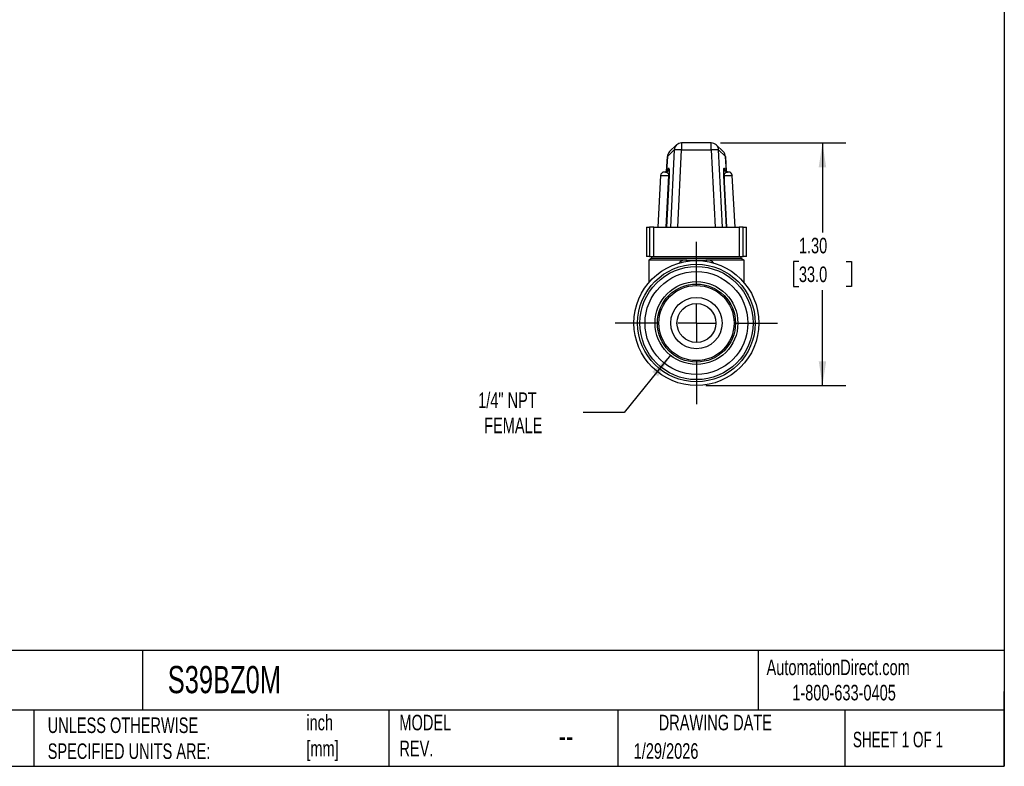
# Model space of a CAD drawing. Header units: inches. Extents: x 0.2 to 10.8, y 0.2 to 8.2.
# Tile 3 of 4: x 5.5 to 10.8, y 0.2 to 4.2. Entities that reach past the tile are written whole.
import ezdxf

# ---------------------------------------------------------------- set-up
doc = ezdxf.new("R2010")
doc.units = ezdxf.units.IN
doc.header["$MEASUREMENT"] = 0
doc.linetypes.add('SLD-Center', pattern=[0.75, 0.6, -0.05, 0.05, -0.05])
doc.linetypes.add('SLD-Solid', pattern=[0])
doc.layers.add('CENTER', color=40, linetype='SLD-Center')
doc.layers.add('DIMENSIONS', color=140, linetype='SLD-Solid', lineweight=25)
doc.layers.add('TEXT', color=140, linetype='SLD-Solid', lineweight=25)
doc.styles.add('SLDTEXTSTYLE0', font='TXT', dxfattribs={"width": 0.7})
doc.styles.add('SLDTEXTSTYLE1', font='TXT', dxfattribs={"width": 0.65})
doc.dimstyles.new('SLDDIMSTYLE2', dxfattribs={"dimtxt": 0.084961, "dimasz": 0.13, "dimexe": 0, "dimexo": 0.0625, "dimgap": 0.02124, "dimtad": 0, "dimtih": 1, "dimtoh": 1, "dimrnd": 1e-09, "dimzin": 12, "dimdsep": 46, "dimtxsty": 'SLDTEXTSTYLE0', "dimsah": 1, "dimcen": 0, "dimadec": 0, "dimazin": 3, "dimtfac": 1, "dimtofl": 0, "dimtmove": 0, "dimatfit": 3, "dimfxl": 0, "dimfrac": 2, "dimtolj": 1, "dimtzin": 12, "dimarcsym": 0})
doc.dimstyles.new('SLDDIMSTYLE3', dxfattribs={"dimtxt": 0.084961, "dimasz": 0.13, "dimexe": 0, "dimexo": 0.0625, "dimgap": 0.02124, "dimtad": 0, "dimtih": 1, "dimtoh": 1, "dimrnd": 1e-09, "dimzin": 4, "dimdsep": 46, "dimtxsty": 'SLDTEXTSTYLE0', "dimsah": 1, "dimcen": 0.09, "dimadec": 0, "dimazin": 1, "dimtfac": 1, "dimtofl": 0, "dimtmove": 0, "dimatfit": 3, "dimfxl": 0, "dimfrac": 2, "dimtolj": 1, "dimtzin": 12, "dimarcsym": 0})

# ---------------------------------------------------------------- blocks, each defined once
blk = doc.blocks.new('_D_3')
at = {"layer": 'DIMENSIONS'}
for p, q in [((8.961, 2.4522), (8.7126, 2.1456)), ((8.7126, 2.1456), (8.4938, 2.1456))]:
    blk.add_line(p, q, dxfattribs=at)
blk.add_solid([(8.961, 2.4522), (8.8636, 2.3638), (8.8947, 2.3386)], dxfattribs=at)
at = {"layer": 'DIMENSIONS', "char_height": 0.08333, "attachment_point": 1, "style": 'SLDTEXTSTYLE0'}
for s, insert in [('1/4" NPT', (7.9309, 2.253)), ('FEMALE', (7.9632, 2.1179))]:
    blk.add_mtext(s, dxfattribs=dict(at, insert=insert))
blk = doc.blocks.new('_D_4')
at = {"layer": 'DIMENSIONS'}
for p, q in [((9.23, 3.5899), (9.9007, 3.5899)), ((9.7757, 3.5899), (9.7757, 3.1092)), ((9.6495, 2.9552), (9.6209, 2.9552)), ((9.6209, 2.9552), (9.6209, 2.8202)), ((9.9019, 2.9552), (9.9305, 2.9552)), ((9.9305, 2.9552), (9.9305, 2.8202)), ((9.6209, 2.8202), (9.6495, 2.8202)), ((9.7757, 2.2901), (9.7757, 2.8011)), ((9.9305, 2.8202), (9.9019, 2.8202)), ((9.1506, 2.2901), (9.9007, 2.2901))]:
    blk.add_line(p, q, dxfattribs=at)
for points in [[(9.7757, 3.5899), (9.7557, 3.4599), (9.7957, 3.4599)], [(9.7757, 2.2901), (9.7957, 2.4201), (9.7557, 2.4201)]]:
    blk.add_solid(points, dxfattribs=at)
at = {"layer": 'DIMENSIONS', "char_height": 0.08333, "attachment_point": 1, "style": 'SLDTEXTSTYLE0'}
for s, insert in [('1.30', (9.6495, 3.0816)), ('33.0', (9.6495, 2.9276))]:
    blk.add_mtext(s, dxfattribs=dict(at, insert=insert))
blk = doc.blocks.new('SW_CENTERMARKSYMBOL_0')
at = {"layer": 'CENTER', "color": 0}
for p, q in [((0, 0.2), (0, 0.4346)), ((0, 0), (0, 0.1)), ((-0.2, 0), (-0.4346, 0)), ((0, 0), (-0.1, 0)), ((0, 0), (0, -0.1)), ((0, 0), (0.1, 0)), ((0.2, 0), (0.4346, 0)), ((0, -0.2), (0, -0.4346))]:
    blk.add_line(p, q, dxfattribs=at)

msp = doc.modelspace()

# ---------------------------------------------------------------- linework, layer by layer
for p, q in [((9.18, 3.5899), (9.0213, 3.5899)), ((9.0213, 3.5899), (9.0213, 3.5526)), ((9.18, 3.5526), (9.18, 3.5899)), ((8.9449, 3.5173), (8.982, 3.5526)), ((8.9941, 3.5791), (8.957, 3.5438)), ((8.982, 3.5526), (8.9612, 3.1385)), ((9.0005, 3.1385), (9.0213, 3.5526)), ((9.0213, 3.5526), (9.18, 3.5526)), ((9.18, 3.5526), (9.2008, 3.1385)), ((9.2442, 3.5438), (9.2071, 3.5791)), ((9.2401, 3.1385), (9.2193, 3.5526)), ((9.2193, 3.5526), (9.2564, 3.5173)), ((8.9448, 3.5174), (8.9405, 3.4367)), ((8.9405, 3.4367), (8.9449, 3.5173)), ((9.2608, 3.4367), (9.2564, 3.5174)), ((9.2564, 3.5173), (9.2607, 3.4367)), ((8.9341, 3.4338), (8.9281, 3.4338)), ((8.9537, 3.4524), (8.9504, 3.4524)), ((9.2508, 3.4524), (9.2475, 3.4524)), ((9.2732, 3.4338), (9.2672, 3.4338)), ((8.9084, 3.4151), (8.8939, 3.1385)), ((8.9084, 3.4151), (8.9513, 3.4151)), ((9.25, 3.4151), (9.2928, 3.4151)), ((9.3073, 3.1385), (9.2928, 3.4151)), ((8.8329, 3.1385), (8.8329, 2.981)), ((8.8329, 3.1385), (8.8495, 3.1385)), ((8.8495, 3.1385), (8.8495, 2.981)), ((8.8715, 3.1385), (8.8495, 3.1385)), ((8.8715, 3.1385), (8.9479, 3.1385)), ((8.8715, 2.981), (8.8715, 3.1385)), ((8.9479, 3.1385), (8.9612, 3.1385)), ((8.9612, 3.1385), (9.0005, 3.1385)), ((9.0005, 3.1385), (9.2008, 3.1385)), ((9.2008, 3.1385), (9.2401, 3.1385)), ((9.2401, 3.1385), (9.2534, 3.1385)), ((9.2534, 3.1385), (9.3298, 3.1385)), ((9.3298, 3.1385), (9.3298, 2.981)), ((9.3517, 3.1385), (9.3298, 3.1385)), ((9.3517, 2.981), (9.3517, 3.1385)), ((9.3517, 3.1385), (9.3683, 3.1385)), ((9.3683, 2.981), (9.3683, 3.1385)), ((8.8495, 2.981), (8.8329, 2.981)), ((8.8605, 2.9712), (8.8447, 2.9621)), ((8.8447, 2.9621), (8.8447, 2.8404)), ((9.0301, 2.9621), (8.8447, 2.9621)), ((8.8495, 2.981), (8.8715, 2.981)), ((8.8605, 2.981), (8.8605, 2.9712)), ((9.3408, 2.9712), (8.8605, 2.9712)), ((8.8715, 2.981), (9.3298, 2.981)), ((9.3565, 2.9621), (9.1712, 2.9621)), ((9.3298, 2.981), (9.3517, 2.981)), ((9.3408, 2.9712), (9.3408, 2.981)), ((9.3565, 2.9621), (9.3408, 2.9712)), ((9.3683, 2.981), (9.3517, 2.981)), ((9.3565, 2.8404), (9.3565, 2.9621))]:
    msp.add_line(p, q)
for radius in [0.3346, 0.315, 0.3031, 0.2756, 0.2219, 0.2092, 0.2013, 0.1378, 0.1043]:
    msp.add_circle((9.1006, 2.6247), radius)
for centre, radius, start, end in [((9.0213, 3.5505), 0.0394, 90, 133.5489), ((9.18, 3.5505), 0.0394, 46.4511, 90), ((8.9842, 3.5153), 0.0394, 133.5489, 176.9172), ((8.9841, 3.5154), 0.0392, 133.5579, 177.1245), ((9.0212, 3.5506), 0.0392, 133.5579, 177.1245), ((9.0016, 3.3447), 0.2088, 84.603, 95.397), ((9.1997, 3.3447), 0.2088, 84.603, 95.397), ((9.1801, 3.5506), 0.0392, 2.8755, 46.4421), ((9.2171, 3.5153), 0.0394, 3.1219, 46.4511), ((9.2172, 3.5154), 0.0392, 2.8755, 46.4421), ((8.9281, 3.4141), 0.0197, 90, 177), ((9.2732, 3.4141), 0.0197, 3, 90)]:
    msp.add_arc(centre, radius, start, end)
for points, knots in [([(8.9341, 3.4338), (8.9391, 3.4338), (8.944, 3.4357), (8.9513, 3.4426), (8.9535, 3.4474), (8.9537, 3.4524)], [0, 0, 0, 0, 0.5, 0.5, 1, 1, 1, 1]), ([(8.9341, 3.4338), (8.9371, 3.4338), (8.9438, 3.4337), (8.9506, 3.425), (8.9514, 3.4176), (8.9513, 3.4151)], [0, 0, 0, 0, 0.1520131, 0.2280197, 0.266023, 0.266023, 0.266023, 0.266023]), ([(8.9345, 3.4345), (8.9357, 3.4346), (8.9394, 3.4351), (8.9446, 3.4389), (8.9492, 3.445), (8.95, 3.4499), (8.9504, 3.4524)], [0, 0, 0, 0, 0.142102, 0.428068, 0.714034, 1, 1, 1, 1]), ([(8.9469, 3.443), (8.9469, 3.443), (8.9467, 3.4429), (8.9452, 3.4404), (8.9415, 3.4366), (8.9369, 3.435), (8.9345, 3.4341)], [0, 0, 0, 0, 0.1609, 0.39906, 0.676574, 1, 1, 1, 1]), ([(8.9504, 3.4524), (8.9502, 3.4524), (8.9497, 3.4523), (8.9489, 3.4512), (8.948, 3.4483), (8.9474, 3.4455), (8.9471, 3.443), (8.9471, 3.4427)], [0, 0, 0, 0, 0.260105, 0.519811, 0.780139, 0.974955, 1, 1, 1, 1]), ([(8.9556, 3.4151), (8.9559, 3.4195), (8.956, 3.4238), (8.9562, 3.4313), (8.9563, 3.4345), (8.9562, 3.4397), (8.9562, 3.4418), (8.956, 3.4454), (8.9559, 3.4467), (8.9553, 3.4524), (8.9545, 3.4524), (8.9537, 3.4524)], [0, 0, 0, 0, 0.125, 0.125, 0.25, 0.25, 0.375, 0.375, 0.5, 0.5, 1, 1, 1, 1]), ([(9.2475, 3.4524), (9.2471, 3.4524), (9.2468, 3.4523), (9.2461, 3.4511), (9.2457, 3.4499), (9.2452, 3.4456), (9.245, 3.4423), (9.245, 3.4344), (9.245, 3.4312), (9.2452, 3.4237), (9.2454, 3.4195), (9.2456, 3.4151)], [0, 0, 0, 0, 0.25, 0.25, 0.5, 0.5, 0.75, 0.75, 0.875, 0.875, 1, 1, 1, 1]), ([(9.25, 3.4151), (9.2498, 3.4182), (9.2505, 3.423), (9.2537, 3.4293), (9.2599, 3.4335), (9.2649, 3.4338), (9.2672, 3.4338)], [0, 0, 0, 0, 0.0475043, 0.0760069, 0.1520139, 0.2660243, 0.2660243, 0.2660243, 0.2660243]), ([(9.2542, 3.4424), (9.2542, 3.4428), (9.2539, 3.4454), (9.2531, 3.4489), (9.252, 3.4524), (9.2512, 3.4524), (9.2508, 3.4524)], [0, 0, 0, 0, 0.029615, 0.222806, 0.609856, 1, 1, 1, 1]), ([(9.2668, 3.4345), (9.2656, 3.4346), (9.2619, 3.4351), (9.2566, 3.4389), (9.252, 3.445), (9.2512, 3.4499), (9.2508, 3.4524)], [0, 0, 0, 0, 0.1420945, 0.428063, 0.7140315, 1, 1, 1, 1]), ([(9.2667, 3.4341), (9.2643, 3.435), (9.2598, 3.4366), (9.2561, 3.4404), (9.2546, 3.4429), (9.2544, 3.4429), (9.2543, 3.443)], [0, 0, 0, 0, 0.323023, 0.601963, 0.842026, 1, 1, 1, 1]), ([(9.0301, 2.9621), (9.0237, 2.9586), (9.0151, 2.9539), (9.0083, 2.9469), (9.0065, 2.9451)], [0, 0, 0, 0, 0.735315, 1, 1, 1, 1]), ([(9.0615, 2.9594), (9.0601, 2.9596), (9.0571, 2.9602), (9.0518, 2.9608), (9.0479, 2.9612), (9.0458, 2.9614)], [0, 0, 0, 0, 0.267106, 0.599858, 1, 1, 1, 1]), ([(9.0469, 2.9544), (9.0469, 2.9545), (9.0469, 2.9554), (9.0465, 2.9577), (9.0461, 2.9602), (9.0458, 2.9614)], [0, 0, 0, 0, 0.048588, 0.524213, 1, 1, 1, 1]), ([(9.1398, 2.9594), (9.1373, 2.9594), (9.1325, 2.9594), (9.1254, 2.9594), (9.1187, 2.9594), (9.1125, 2.9594), (9.1068, 2.9594), (9.1, 2.9594), (9.0918, 2.9594), (9.0822, 2.9594), (9.072, 2.9594), (9.0652, 2.9594), (9.0615, 2.9594)], [0, 0, 0, 0, 0.09747, 0.188875, 0.274045, 0.352729, 0.424713, 0.489864, 0.607727, 0.7338, 0.853715, 1, 1, 1, 1]), ([(9.1554, 2.9614), (9.1524, 2.9611), (9.1471, 2.9606), (9.1419, 2.9597), (9.1398, 2.9594)], [0, 0, 0, 0, 0.5758286, 1, 1, 1, 1]), ([(9.1544, 2.9546), (9.1544, 2.9546), (9.1544, 2.9555), (9.1547, 2.9577), (9.1552, 2.9602), (9.1554, 2.9614)], [0, 0, 0, 0, 0.0160927, 0.508173, 1, 1, 1, 1]), ([(9.194, 2.9459), (9.1929, 2.9471), (9.1893, 2.951), (9.1816, 2.9564), (9.1748, 2.9601), (9.1712, 2.9621)], [0, 0, 0, 0, 0.170103, 0.566488, 1, 1, 1, 1])]:
    msp.add_open_spline(points, degree=3, knots=knots)
for points in [[(9.2672, 3.4338), (9.2622, 3.4338), (9.2523, 3.4377), (9.2478, 3.4474), (9.2475, 3.4524)], [(8.9513, 3.4151), (8.9466, 3.3229), (8.9419, 3.2307), (8.9373, 3.1385)], [(8.9414, 3.1385), (8.9461, 3.2307), (8.9509, 3.3229), (8.9556, 3.4151)], [(8.9513, 3.4151), (8.9526, 3.4151), (8.9547, 3.415), (8.9555, 3.4151), (8.9556, 3.4151)], [(9.2456, 3.4151), (9.2504, 3.3229), (9.2551, 3.2307), (9.2599, 3.1385)], [(9.25, 3.4151), (9.2474, 3.415), (9.2458, 3.415), (9.2456, 3.4151)], [(9.264, 3.1385), (9.2593, 3.2307), (9.2547, 3.3229), (9.25, 3.4151)], [(9.0458, 2.9614), (9.0408, 2.9618), (9.0356, 2.9621), (9.0301, 2.9621)], [(9.1712, 2.9621), (9.1657, 2.9621), (9.1605, 2.9618), (9.1554, 2.9614)]]:
    msp.add_open_spline(points, degree=3)
at = {"layer": 'TEXT'}
for p, q in [((10.75, 8.25), (10.75, 0.25)), ((10.75, 0.8711), (0.25, 0.8711)), ((6.1322, 0.8711), (6.1322, 0.55)), ((9.4321, 0.8711), (9.4321, 0.55)), ((10.75, 0.25), (10.75, 0.65)), ((10.75, 0.55), (0.25, 0.55)), ((5.5511, 0.55), (5.5511, 0.25)), ((7.4528, 0.55), (7.4528, 0.25)), ((8.6797, 0.55), (8.6797, 0.25)), ((9.8956, 0.55), (9.8956, 0.25)), ((0.25, 0.25), (10.75, 0.25))]:
    msp.add_line(p, q, dxfattribs=at)

# ---------------------------------------------------------------- block references
at = {"layer": 'CENTER'}
msp.add_blockref('SW_CENTERMARKSYMBOL_0', (9.1006, 2.6247), dxfattribs=at)

# ---------------------------------------------------------------- texts
at = {"layer": 'TEXT'}
for s, insert, char_height, attachment_point, style in [('AutomationDirect.com', (9.4762, 0.8219), 0.083333, 1, 'SLDTEXTSTYLE0'), ('S39BZ0M', (6.268, 0.7875), 0.14583, 1, 'SLDTEXTSTYLE0'), ('1-800-633-0405', (9.6138, 0.6865), 0.083333, 1, 'SLDTEXTSTYLE0'), ('inch^J[mm]', (7.0104, 0.5261), 0.08333, 1, 'SLDTEXTSTYLE0'), ('MODEL ^JREV.', (7.5092, 0.5261), 0.083333, 1, 'SLDTEXTSTYLE0'), ('DRAWING DATE', (9.2018, 0.5261), 0.083333, 2, 'SLDTEXTSTYLE0'), ('UNLESS OTHERWISE ^JSPECIFIED UNITS ARE:', (5.6248, 0.5117), 0.083333, 1, 'SLDTEXTSTYLE0'), ('SHEET 1 OF 1', (9.9386, 0.4351), 0.083333, 1, 'SLDTEXTSTYLE1'), ('--', (8.3633, 0.4754), 0.125, 1, 'SLDTEXTSTYLE0'), ('1/29/2026', (8.7643, 0.3737), 0.08333, 1, 'SLDTEXTSTYLE0')]:
    msp.add_mtext(s, dxfattribs=dict(at, insert=insert, char_height=char_height, attachment_point=attachment_point, style=style))

# ---------------------------------------------------------------- dimensions: what is measured, and where the dimension line sits
at = {"layer": 'DIMENSIONS'}
dim = msp.add_linear_dim(base=(9.7757, 2.2901), p1=(9.18, 3.5899), p2=(9.1006, 2.2901), angle=90, dimstyle='SLDDIMSTYLE3', dxfattribs=at)
dim.commit()
dim.dimension.update_dxf_attribs({"geometry": '_D_4', "text_midpoint": (9.7757, 2.9552), "dimtype": 160})
dim = msp.add_diameter_dim_2p(p1=(9.2403, 2.7972), p2=(8.961, 2.4522), text='1/4" NPT\\PFEMALE', dimstyle='SLDDIMSTYLE2', override={"dimpost": '<>'}, dxfattribs=at)
dim.commit()
dim.dimension.update_dxf_attribs({"geometry": '_D_3', "text_midpoint": (8.1811, 2.1456), "dimtype": 163})

doc.saveas('drawing.dxf')
